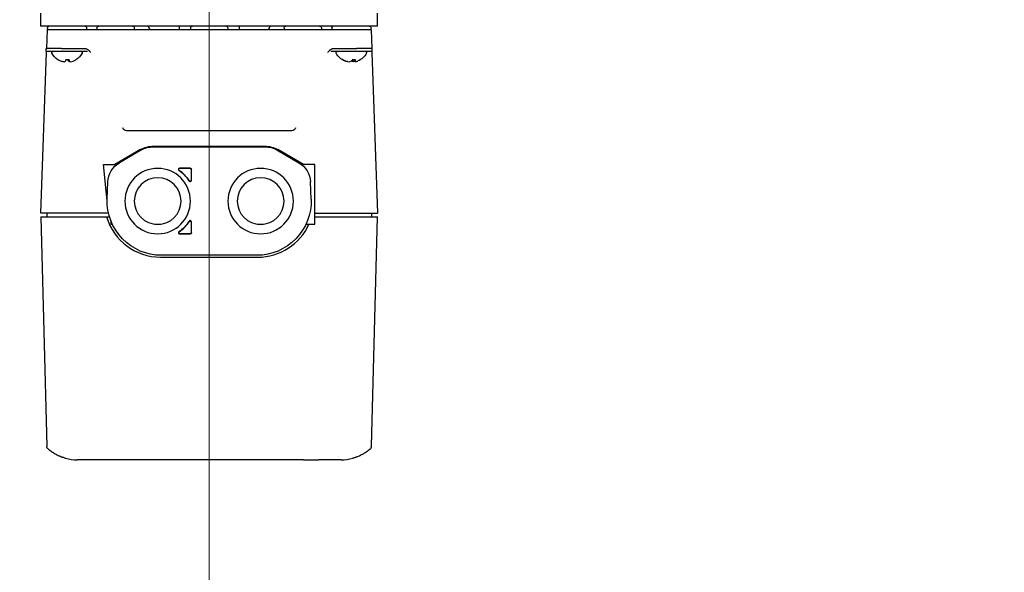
# Model space of a CAD drawing. Header units: inches. Extents: x 1 to 669, y 0 to 417.
# Tile 148 of 256: x 118.16 to 128.52, y 341.44 to 347.25. Entities that reach past the tile are written whole.
import ezdxf

# ---------------------------------------------------------------- set-up
doc = ezdxf.new("R2010")
doc.units = ezdxf.units.IN
doc.header["$LTSCALE"] = 12
doc.header["$MEASUREMENT"] = 0
doc.header["$PDMODE"] = 1
doc.layers.get('0').update_dxf_attribs({"linetype": 'CONTINUOUS'})
doc.layers.get('Defpoints').update_dxf_attribs({"linetype": 'CONTINUOUS'})
doc.layers.add('D', color=2, linetype='CONTINUOUS')
doc.layers.add('X', color=1, linetype='CONTINUOUS')
doc.layers.add('Leader', color=41, linetype='CONTINUOUS', lineweight=13)
doc.styles.get("Standard").update_dxf_attribs({"font": 'SIMPLEX.SHX', "width": 0.875})
doc.dimstyles.new('STANDARD$0', dxfattribs={"dimscale": 32, "dimtxt": 0.09375, "dimasz": 0.0625, "dimexe": 0.03125, "dimexo": 0.03125, "dimgap": 0.03125, "dimtad": 1, "dimtih": 1, "dimtoh": 1, "dimdec": 4, "dimzin": 12, "dimdsep": 46, "dimlunit": 5, "dimtxsty": 'Standard', "dimcen": -0.03125, "dimclrd": 256, "dimclre": 256, "dimclrt": 256, "dimadec": 0, "dimazin": 0, "dimtfac": 0.875, "dimtdec": 4, "dimtofl": 0, "dimtmove": 0, "dimatfit": 3, "dimfxl": 1, "dimtolj": 1, "dimtzin": 12, "dimlwd": 13, "dimlwe": 13, "dimarcsym": 0})

# ---------------------------------------------------------------- blocks, each defined once
blk = doc.blocks.new('*D22')
at = {"layer": 'D', "lineweight": 13, "transparency": 16777216}
for p, q in [((58.984, 356.095), (58.984, 301.053)), ((158.971, 354.636), (158.971, 301.053)), ((60.984, 302.053), (156.971, 302.053))]:
    blk.add_line(p, q, dxfattribs=at)
at = {"layer": 'D', "transparency": 16777216}
for points in [[(60.984, 302.386), (60.984, 301.72), (58.984, 302.053)], [(156.971, 302.386), (156.971, 301.72), (158.971, 302.053)]]:
    blk.add_solid(points, dxfattribs=at)
at = {"layer": 'Defpoints', "color": 0, "transparency": 16777216}
for p in [(58.984, 357.095), (158.971, 355.636), (158.971, 302.053)]:
    blk.add_point(p, dxfattribs=at)
at = {"layer": 'D', "transparency": 16777216, "insert": (108.978, 304.553), "char_height": 3, "attachment_point": 5}
blk.add_mtext('\\A1;100{}{\\C2;%%p1}', dxfattribs=at)
blk = doc.blocks.new('*D23')
at = {"layer": 'D', "lineweight": 13, "transparency": 16777216}
for p, q in [((90.151, 360.277), (90.151, 307.693)), ((150.151, 360.277), (150.151, 307.693)), ((92.151, 308.693), (148.151, 308.693))]:
    blk.add_line(p, q, dxfattribs=at)
at = {"layer": 'D', "transparency": 16777216}
for points in [[(92.151, 309.026), (92.151, 308.359), (90.151, 308.693)], [(148.151, 309.026), (148.151, 308.359), (150.151, 308.693)]]:
    blk.add_solid(points, dxfattribs=at)
at = {"layer": 'Defpoints', "color": 0, "transparency": 16777216}
for p in [(90.151, 361.277), (150.151, 361.277), (150.151, 308.693)]:
    blk.add_point(p, dxfattribs=at)
at = {"layer": 'D', "transparency": 16777216, "insert": (120.151, 311.193), "char_height": 3, "attachment_point": 5}
blk.add_mtext('\\A1;60', dxfattribs=at)
blk = doc.blocks.new('*D24')
at = {"layer": 'D', "lineweight": 13, "transparency": 16777216}
for p, q in [((121.74, 407.09), (174.159, 407.09)), ((173.159, 405.09), (173.159, 371.688)), ((173.159, 319.169), (173.159, 366.688)), ((121.151, 317.169), (174.159, 317.169))]:
    blk.add_line(p, q, dxfattribs=at)
at = {"layer": 'D', "transparency": 16777216}
for points in [[(172.825, 405.09), (173.492, 405.09), (173.159, 407.09)], [(172.825, 319.169), (173.492, 319.169), (173.159, 317.169)]]:
    blk.add_solid(points, dxfattribs=at)
at = {"layer": 'Defpoints', "color": 0, "transparency": 16777216}
for p in [(120.74, 407.09), (120.151, 317.169), (173.159, 317.169)]:
    blk.add_point(p, dxfattribs=at)
at = {"layer": 'D', "transparency": 16777216, "insert": (173.159, 369.188), "char_height": 3, "attachment_point": 5}
blk.add_mtext('\\A1;90{}{\\C2;%%p1}', dxfattribs=at)
blk = doc.blocks.new('*D48')
at = {"layer": 'D', "linetype": 'ByBlock', "lineweight": 13, "transparency": 16777216}
for p, q in [((153.266, 361.277), (166.045, 361.277)), ((165.045, 359.277), (165.045, 341.723)), ((165.045, 319.169), (165.045, 336.723)), ((121.151, 317.169), (166.045, 317.169))]:
    blk.add_line(p, q, dxfattribs=at)
at = {"layer": 'D', "transparency": 16777216}
for points in [[(164.712, 359.277), (165.378, 359.277), (165.045, 361.277)], [(164.712, 319.169), (165.378, 319.169), (165.045, 317.169)]]:
    blk.add_solid(points, dxfattribs=at)
at = {"layer": 'Defpoints', "color": 0, "transparency": 16777216}
for p in [(152.266, 361.277), (120.151, 317.169), (165.045, 317.169)]:
    blk.add_point(p, dxfattribs=at)
at = {"layer": 'D', "transparency": 16777216, "insert": (165.045, 339.223), "char_height": 3, "attachment_point": 5}
blk.add_mtext('\\A1;44', dxfattribs=at)

msp = doc.modelspace()

# ---------------------------------------------------------------- linework, layer by layer
msp.add_arc((120.1511, 361.27725), 30, 192.904892, 67.197332)
at = {"layer": 'Leader'}
msp.add_line((120.1511, 359.90225), (120.1511, 327.24935), dxfattribs=at)
at = {"layer": 'X', "extrusion": (-2.44929e-16, -1, -2.22045e-16)}
for p, q in [((118.37945, 347.1866), (118.37945, 347.3216)), ((121.92275, 347.1866), (121.92275, 347.3216)), ((121.92275, 347.1866), (118.37945, 347.1866)), ((118.44919, 347.1714), (118.44834, 347.14723)), ((118.86089, 347.1714), (118.86173, 347.14723)), ((118.97071, 347.1676), (118.97, 347.14723)), ((119.36299, 347.1676), (119.3637, 347.14723)), ((119.83614, 347.1866), (119.83614, 347.14723)), ((119.95496, 347.1676), (119.95425, 347.14723)), ((120.34724, 347.1676), (120.34795, 347.14723)), ((120.46606, 347.1866), (120.46606, 347.14723)), ((120.93921, 347.1676), (120.9385, 347.14723)), ((121.33149, 347.1676), (121.3322, 347.14723)), ((121.44131, 347.1714), (121.44047, 347.14723)), ((121.85301, 347.1714), (121.85386, 347.14723)), ((118.44681, 347.14723), (118.43995, 346.9506)), ((121.85539, 347.14723), (118.44681, 347.14723)), ((121.85539, 347.14723), (121.86225, 346.9506)), ((118.37945, 345.2181), (118.43852, 346.90965)), ((118.43629, 346.9506), (118.44358, 346.9506)), ((118.43629, 346.9206), (118.43629, 346.9506)), ((118.87163, 346.9206), (118.43629, 346.9206)), ((118.59915, 346.95038), (118.44355, 346.95038)), ((118.59902, 346.9506), (118.69488, 346.9506)), ((118.69484, 346.95038), (118.84323, 346.95038)), ((118.87379, 346.9399), (118.87379, 346.9399)), ((121.86591, 346.9206), (121.43057, 346.9206)), ((121.45898, 346.95038), (121.60736, 346.95038)), ((121.60732, 346.9506), (121.70318, 346.9506)), ((121.85865, 346.95038), (121.70305, 346.95038)), ((121.85862, 346.9506), (121.86591, 346.9506)), ((121.86368, 346.90965), (121.92275, 345.2181)), ((121.86591, 346.9206), (121.86591, 346.9506)), ((118.56305, 346.83248), (118.56024, 346.83248)), ((118.59101, 346.818), (118.59106, 346.81895)), ((118.62002, 346.8117), (118.62009, 346.81221)), ((118.67795, 346.83248), (118.64457, 346.83248)), ((118.67008, 346.818), (118.66757, 346.83248)), ((118.67847, 346.818), (118.67589, 346.83248)), ((118.68567, 346.8117), (118.68544, 346.81352)), ((118.74984, 346.83248), (118.74926, 346.83248)), ((121.56225, 346.83248), (121.5529, 346.83248)), ((121.5814, 346.818), (121.58176, 346.82229)), ((121.60638, 346.8117), (121.60683, 346.81439)), ((121.6481, 346.818), (121.64782, 346.81976)), ((121.68931, 346.83248), (121.65719, 346.83248)), ((121.66956, 346.8117), (121.66765, 346.83248)), ((121.68325, 346.818), (121.68066, 346.83248)), ((121.02084, 346.08424), (119.28136, 346.08424)), ((119.56557, 345.92282), (120.73663, 345.92282)), ((119.42778, 345.8859), (119.15759, 345.72991)), ((119.43922, 345.88225), (119.20684, 345.74808)), ((119.56127, 345.91495), (120.74093, 345.91495)), ((120.86298, 345.88225), (121.09536, 345.74808)), ((121.14461, 345.72991), (120.87442, 345.8859)), ((119.03805, 345.72991), (119.15759, 345.72991)), ((119.07827, 345.34715), (119.03805, 345.72991)), ((121.26416, 345.72991), (121.14461, 345.72991)), ((121.26416, 345.09999), (121.26416, 345.72991)), ((119.95228, 345.69054), (119.83878, 345.69054)), ((119.84253, 345.68937), (119.95112, 345.68937)), ((119.96292, 345.67756), (119.96292, 345.56514)), ((119.96409, 345.56115), (119.96409, 345.67873)), ((119.07861, 345.36401), (119.08494, 345.54521)), ((121.22359, 345.36401), (121.21726, 345.54521)), ((119.09184, 345.2181), (118.37945, 345.2181)), ((118.44351, 345.2181), (118.44248, 345.17873)), ((119.09184, 345.2181), (119.09139, 345.22239)), ((121.26416, 345.2181), (121.92275, 345.2181)), ((121.85869, 345.2181), (121.85972, 345.17873)), ((118.37945, 345.17873), (119.10274, 345.17873)), ((118.37945, 345.17873), (118.44268, 342.76401)), ((119.11604, 345.13987), (119.11604, 345.09999)), ((119.11604, 345.09999), (119.13308, 345.09999)), ((119.5787, 345.09999), (119.64082, 345.09999)), ((119.96292, 345.12303), (119.96292, 345.0106)), ((119.96409, 345.00943), (119.96409, 345.12702)), ((120.66138, 345.09999), (120.7235, 345.09999)), ((121.16912, 345.09999), (121.26416, 345.09999)), ((121.26416, 345.17873), (121.92275, 345.17873)), ((121.85952, 342.76401), (121.92275, 345.17873)), ((119.83878, 344.99763), (119.95228, 344.99763)), ((119.95111, 344.99879), (119.84253, 344.99879)), ((119.63929, 344.75353), (120.66291, 344.75353)), ((120.65307, 344.77322), (119.64913, 344.77322)), ((119.00765, 342.61968), (119.00003, 342.61968)), ((121.14509, 342.61968), (119.15712, 342.61968)), ((121.29455, 342.61968), (121.30217, 342.61968))]:
    msp.add_line(p, q, dxfattribs=at)
at = {"layer": 'X', "extrusion": (5.43852e-32, 2.22045e-16, -1)}
for centre, radius in [((-119.60976, 345.34408), 0.34449), ((-120.69244, 345.34408), 0.34449), ((-119.60976, 345.34408), 0.24606), ((-120.69244, 345.34408), 0.24606)]:
    msp.add_circle(centre, radius, dxfattribs=at)
for centre, radius, start, end in [((-118.46493, 347.17085), 0.01575, 2, 90), ((-118.84515, 347.17085), 0.01575, 90, 178), ((-118.99038, 347.16692), 0.01969, 2, 90), ((-119.34331, 347.16692), 0.01969, 90, 178), ((-119.97463, 347.16692), 0.01969, 2, 90), ((-120.32757, 347.16692), 0.01969, 90, 178), ((-120.95889, 347.16692), 0.01969, 2, 90), ((-121.31182, 347.16692), 0.01969, 90, 178), ((-121.45705, 347.17085), 0.01575, 2, 90), ((-121.83727, 347.17085), 0.01575, 90, 178), ((-118.50708, 346.90756), 0.01304, 332.006226, 90), ((-118.65504, 346.98621), 0.1806, 301.661297, 332.006226), ((-118.65504, 346.98621), 0.1806, 207.993774, 238.338703), ((-118.80299, 346.90756), 0.01304, 90, 207.993774), ((-121.49921, 346.90756), 0.01304, 332.006226, 90), ((-121.64716, 346.98621), 0.1806, 292.22937, 332.006226), ((-121.64716, 346.98621), 0.1806, 207.993774, 247.77063), ((-121.79512, 346.90756), 0.01304, 90, 207.993774), ((-119.56557, 345.64723), 0.27559, 60, 90), ((-120.73663, 345.64723), 0.27559, 90, 120), ((-119.56127, 345.67085), 0.24409, 60, 90), ((-120.74093, 345.67085), 0.24409, 90, 120), ((-119.32889, 345.53669), 0.24409, 2, 60), ((-120.97331, 345.53669), 0.24409, 120, 178), ((-119.60976, 345.34408), 0.3937, 124.386072, 147.636423), ((-119.64913, 345.34408), 0.57087, 270, 2), ((-120.65307, 345.34408), 0.57087, 178, 270), ((-119.60976, 345.34408), 0.3937, 212.363577, 235.613928), ((-118.48204, 342.76504), 0.03937, 310.014323, 358.5)]:
    msp.add_arc(centre, radius, start, end, dxfattribs=at)
at = {"layer": 'X'}
for centre, radius, start, end in [((120.1511, 347.4335), 0.6875, 201.04637, 204.606816), ((120.1511, 347.4335), 0.6875, 335.393184, 338.95363), ((119.60976, 345.34408), 0.39487, 32.926426, 55.085542), ((119.95112, 345.67756), 0.01181, 359.996386, 90.003614), ((119.63929, 345.34409), 0.59055, 196.260205, 270), ((119.60976, 345.34408), 0.39487, 304.914766, 327.101605), ((120.66291, 345.34409), 0.59055, 270, 335.585178), ((119.95112, 345.0106), 0.01181, 269.996386, 0.003614), ((121.82017, 342.76504), 0.03937, 310.014323, 358.5)]:
    msp.add_arc(centre, radius, start, end, dxfattribs=at)
at = {"layer": 'X', "extrusion": (6.16298e-32, 2.22045e-16, -1)}
msp.add_ellipse((118.65571, 346.98443), major_axis=(-0.16865, -0.0638), ratio=0.98261463, start_param=-0.84710153, end_param=-0.65939767, dxfattribs=at)
at = {"layer": 'X'}
for centre, major_axis, ratio, start_param, end_param in [((118.65437, 346.98443), (0.16865, -0.0638), 0.98261463, -1.74722931, -1.55952545), ((118.65124, 346.9883), (-0.08692, -0.15785), 0.93295493, 0.1892906, 0.37561078), ((118.64443, 346.98829), (-0.03481, -0.17681), 0.43669075, 0.18472718, 0.37104602), ((118.66508, 346.98443), (-0.03138, -0.17756), 0.06568716, 0.36781971, 0.55552357), ((118.66624, 346.98829), (0.03299, -0.17716), 0.31531805, -0.34395267, -0.15763382), ((118.66029, 346.9883), (0.06658, -0.16745), 0.88268015, -0.23856901, -0.05224883), ((118.65437, 346.98443), (0.16865, -0.0638), 0.98261463, -0.84710153, -0.65939767), ((121.64435, 346.98443), (0.0962, -0.15251), 0.94554715, -1.08170302, -0.89399915), ((121.64587, 346.9883), (0.15322, 0.09486), 0.97892219, -2.42001707, -2.23369689), ((121.63794, 346.98829), (-0.03975, -0.17577), 0.61615607, 0.23744468, 0.42376351), ((121.65683, 346.98443), (0.03257, 0.17735), 0.2752942, -2.73486638, -2.54716251), ((121.65892, 346.98829), (0.03149, -0.17743), 0.10748373, -0.30437099, -0.11805217), ((121.65458, 346.9883), (0.04888, -0.17345), 0.76822113, -0.11423189, 0.07208829), ((121.64435, 346.98443), (0.0962, -0.15251), 0.94554715, -0.18157523, -0.16542535), ((119.83879, 345.67873), (0.0113, -0.0035), 0.99826043, 1.87141179, 4.41186887), ((119.95228, 345.56116), (-0.0033, 0.01137), 0.99804343, 1.85369626, 4.4293868), ((119.95228, 345.127), (0.0033, 0.01137), 0.99804343, -1.28779415, 1.2878964), ((119.83879, 345.00944), (0.0113, 0.0035), 0.99826043, 1.87131638, 4.41177345), ((119.84254, 345.01061), (0.01129, 0.00355), 0.99831286, 1.87589935, 4.40714733), ((118.75623, 342.9985), (-0.42686, 0.06373), 0.8748101, 1.42465976, 1.71693289), ((121.54597, 342.9985), (-0.42686, -0.06373), 0.8748101, 1.42465976, 1.7169329)]:
    msp.add_ellipse(centre, major_axis=major_axis, ratio=ratio, start_param=start_param, end_param=end_param, dxfattribs=at)
at = {"layer": 'X', "extrusion": (1.2326e-32, 2.22045e-16, -1)}
msp.add_ellipse((118.64978, 346.9883), major_axis=(-0.06658, -0.16745), ratio=0.88268015, start_param=-0.23856901, end_param=-0.05224883, dxfattribs=at)
at = {"layer": 'X', "extrusion": (9.86076e-32, 2.22045e-16, -1)}
msp.add_ellipse((118.64383, 346.98829), major_axis=(-0.03299, -0.17716), ratio=0.31531753, start_param=-0.17678402, end_param=-0.15763454, dxfattribs=at)
at = {"layer": 'X', "extrusion": (5.54668e-32, 2.22045e-16, -1)}
msp.add_ellipse((118.64499, 346.98443), major_axis=(0.03138, -0.17756), ratio=0.06568716, start_param=0.36781971, end_param=0.55552357, dxfattribs=at)
at = {"layer": 'X', "extrusion": (-6.77927e-32, 2.22045e-16, -1)}
msp.add_ellipse((118.66564, 346.98829), major_axis=(0.03481, -0.17681), ratio=0.43669049, start_param=0.18472768, end_param=0.37104651, dxfattribs=at)
at = {"layer": 'X', "extrusion": (4.93038e-32, 2.22045e-16, -1)}
for centre, major_axis, ratio, start_param, end_param in [((118.64499, 346.98443), (0.03138, -0.17756), 0.06568716, -0.53230807, -0.34460421), ((121.6375, 346.98443), (0.03257, -0.17735), 0.2752942, -0.4934015, -0.30569764)]:
    msp.add_ellipse(centre, major_axis=major_axis, ratio=ratio, start_param=start_param, end_param=end_param, dxfattribs=at)
at = {"layer": 'X', "extrusion": (1.84889e-31, 2.22045e-16, -1)}
msp.add_ellipse((118.65883, 346.9883), major_axis=(0.08692, -0.15785), ratio=0.93295493, start_param=0.3564608, end_param=0.37561078, dxfattribs=at)
at = {"layer": 'X', "extrusion": (3.69779e-32, 2.22045e-16, -1)}
msp.add_ellipse((121.64998, 346.98443), major_axis=(-0.0962, -0.15251), ratio=0.94554715, start_param=-0.18157524, end_param=0.00612863, dxfattribs=at)
at = {"layer": 'X', "extrusion": (7.39557e-32, 2.22045e-16, -1)}
for centre, major_axis, ratio, start_param, end_param in [((121.63975, 346.9883), (-0.04888, -0.17345), 0.76822113, -0.11423189, 0.07208829), ((121.6354, 346.98829), (-0.03149, -0.17743), 0.10748418, -0.20972868, -0.11805192), ((121.64846, 346.9883), (-0.15322, 0.09486), 0.97892219, -2.32537491, -2.23369689), ((119.84254, 345.67756), (-0.01129, 0.00355), 0.99831283, -1.26569591, 1.26555743), ((119.95228, 345.67873), (-0.00835, -0.00835), 0.99969546, 2.35634678, 3.92683852), ((119.95111, 345.56515), (-0.00335, 0.01135), 0.9981103, 1.85872394, 4.42461327), ((119.95228, 345.00944), (0.00835, -0.00835), 0.99969546, -0.78524587, 0.78524587)]:
    msp.add_ellipse(centre, major_axis=major_axis, ratio=ratio, start_param=start_param, end_param=end_param, dxfattribs=at)
at = {"layer": 'X', "extrusion": (4.31408e-32, 2.22045e-16, -1)}
msp.add_ellipse((121.6375, 346.98443), major_axis=(-0.03257, 0.17735), ratio=0.2752942, start_param=-2.73486638, end_param=-2.7187165, dxfattribs=at)
at = {"layer": 'X', "extrusion": (3.08149e-32, 2.22045e-16, -1)}
msp.add_ellipse((121.65639, 346.98829), major_axis=(0.03975, -0.17577), ratio=0.61615634, start_param=0.2374439, end_param=0.42376273, dxfattribs=at)
at = {"layer": 'X', "extrusion": (2.46519e-32, 2.22045e-16, -1)}
msp.add_ellipse((119.95111, 345.12302), major_axis=(0.00335, 0.01135), ratio=0.9981103, start_param=-1.28302061, end_param=1.28286871, dxfattribs=at)
at = {"layer": 'X', "extrusion": (4.77631e-32, 2.22045e-16, -1)}
msp.add_ellipse((118.7657, 342.73712), major_axis=(-0.24035, 0.00477), ratio=0.48823651, start_param=-1.61147266, end_param=-1.57023368, dxfattribs=at)
at = {"layer": 'X', "extrusion": (5.08446e-32, 2.22045e-16, -1)}
msp.add_ellipse((121.5365, 342.73712), major_axis=(-0.24035, -0.00477), ratio=0.48823651, start_param=-1.57135897, end_param=-1.53012, dxfattribs=at)
at = {"layer": 'X'}
for points, knots in [([(118.43853, 346.90975), (118.43869, 346.91322), (118.43874, 346.91616), (118.43883, 346.91855), (118.43886, 346.91928), (118.43888, 346.91997), (118.43891, 346.9206)], [0.001199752, 0.001199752, 0.001199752, 0.001199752, 0.125, 0.125, 0.125, 0.163015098, 0.163015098, 0.163015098, 0.163015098]), ([(118.84323, 346.95038), (118.84611, 346.95038), (118.84909, 346.95011), (118.8522, 346.9495), (118.85492, 346.94896), (118.85773, 346.94817), (118.8606, 346.94707), (118.86101, 346.94691), (118.86147, 346.94673), (118.86184, 346.94657), (118.86699, 346.94445), (118.87153, 346.94166), (118.87565, 346.93852), (118.87624, 346.93808), (118.87686, 346.93759), (118.87739, 346.93716), (118.87837, 346.93637), (118.87935, 346.93553), (118.88035, 346.93465), (118.88361, 346.93175), (118.88695, 346.92833), (118.89039, 346.92437), (118.89065, 346.92407), (118.89069, 346.92402), (118.8908, 346.9239), (118.89111, 346.92355), (118.89161, 346.92299), (118.89229, 346.92223), (118.89241, 346.9221), (118.89257, 346.92192), (118.89267, 346.92181), (118.89276, 346.92171), (118.89285, 346.92162), (118.89294, 346.92152), (118.89357, 346.92082), (118.89426, 346.92002), (118.89499, 346.91912), (118.89511, 346.91897), (118.89528, 346.91876), (118.89535, 346.91867), (118.89593, 346.91796), (118.89701, 346.91658), (118.89854, 346.91456), (118.90008, 346.91254), (118.90133, 346.9109), (118.90231, 346.90965)], [0.000060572, 0.000060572, 0.000060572, 0.000060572, 0.125, 0.125, 0.125, 0.234375, 0.234375, 0.234375, 0.25, 0.25, 0.25, 0.46875, 0.46875, 0.46875, 0.5, 0.5, 0.5, 0.55763848, 0.55763848, 0.55763848, 0.74609375, 0.74609375, 0.74609375, 0.760742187, 0.760742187, 0.760742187, 0.8046875, 0.8046875, 0.8046875, 0.8125, 0.8125, 0.8125, 0.819371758, 0.819371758, 0.819371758, 0.8671875, 0.8671875, 0.8671875, 0.875, 0.875, 0.875, 0.9375, 0.9375, 0.9375, 0.999999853, 0.999999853, 0.999999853, 0.999999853]), ([(121.39989, 346.90964), (121.40263, 346.91312), (121.40498, 346.91607), (121.40692, 346.91848), (121.40777, 346.91953), (121.40853, 346.92048), (121.40923, 346.92132), (121.4101, 346.92236), (121.41085, 346.92325), (121.41148, 346.92399), (121.41177, 346.92432), (121.41254, 346.9252), (121.41309, 346.92583), (121.41433, 346.92721), (121.41548, 346.92846), (121.41656, 346.92957), (121.41706, 346.93009), (121.41748, 346.93052), (121.418, 346.93103), (121.41923, 346.93225), (121.42051, 346.93346), (121.42185, 346.93465), (121.42222, 346.93498), (121.4226, 346.93531), (121.42298, 346.93564), (121.42357, 346.93614), (121.42413, 346.93661), (121.42479, 346.93714), (121.42871, 346.94032), (121.43275, 346.94295), (121.4369, 346.94501), (121.43829, 346.94569), (121.43963, 346.94629), (121.4411, 346.94687), (121.447, 346.9492), (121.45296, 346.95038), (121.45898, 346.95038)], [0.000000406, 0.000000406, 0.000000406, 0.000000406, 0.125, 0.125, 0.125, 0.179241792, 0.179241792, 0.179241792, 0.24609375, 0.24609375, 0.24609375, 0.276584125, 0.276584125, 0.276584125, 0.34375, 0.34375, 0.34375, 0.375, 0.375, 0.375, 0.448422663, 0.448422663, 0.448422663, 0.46875, 0.46875, 0.46875, 0.5, 0.5, 0.5, 0.6875, 0.6875, 0.6875, 0.75, 0.75, 0.75, 1, 1, 1, 1]), ([(121.86336, 346.9206), (121.86337, 346.92037), (121.86338, 346.92013), (121.86339, 346.91987), (121.8634, 346.9196), (121.86341, 346.91931), (121.86342, 346.91901), (121.86344, 346.91834), (121.86345, 346.91807), (121.86346, 346.91739), (121.86348, 346.91666), (121.8635, 346.91573), (121.86352, 346.91462), (121.86356, 346.91266), (121.86362, 346.91103), (121.86367, 346.90976)], [0.842379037, 0.842379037, 0.842379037, 0.842379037, 0.856489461, 0.856489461, 0.856489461, 0.87109375, 0.87109375, 0.87109375, 0.903318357, 0.903318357, 0.903318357, 0.9375, 0.9375, 0.9375, 0.998152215, 0.998152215, 0.998152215, 0.998152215]), ([(118.45672, 342.73489), (118.45672, 342.73489), (118.45708, 342.73459), (118.45776, 342.73402), (118.4581, 342.73374), (118.45853, 342.73338), (118.45903, 342.73297), (118.45928, 342.73276), (118.45955, 342.73253), (118.45984, 342.73229), (118.45998, 342.73218), (118.46013, 342.73205), (118.46029, 342.73192), (118.46042, 342.73181), (118.46056, 342.7317), (118.46071, 342.73158), (118.46079, 342.73151), (118.4608, 342.7315), (118.46084, 342.73147), (118.46105, 342.7313), (118.4614, 342.73101), (118.46196, 342.73055), (118.46205, 342.73048), (118.46214, 342.73041), (118.46224, 342.73033), (118.46264, 342.73), (118.46312, 342.72961), (118.46372, 342.72912), (118.46402, 342.72888), (118.46435, 342.72862), (118.4647, 342.72833), (118.46488, 342.72819), (118.46507, 342.72804), (118.46526, 342.72788), (118.46546, 342.72772), (118.46569, 342.72754), (118.46587, 342.72739), (118.46722, 342.72632), (118.46852, 342.72529), (118.46967, 342.72439), (118.4698, 342.72429), (118.46993, 342.72418), (118.47006, 342.72408), (118.47069, 342.72359), (118.47126, 342.72315), (118.47177, 342.72275), (118.47203, 342.72255), (118.47227, 342.72237), (118.47249, 342.72219), (118.47261, 342.72211), (118.47272, 342.72202), (118.47282, 342.72194), (118.47292, 342.72186), (118.47296, 342.72183), (118.47312, 342.72171), (118.47441, 342.72072), (118.47575, 342.7197), (118.47716, 342.71864), (118.47786, 342.71811), (118.47858, 342.71757), (118.47931, 342.71703), (118.47968, 342.71675), (118.48005, 342.71648), (118.48042, 342.7162), (118.48061, 342.71606), (118.4808, 342.71592), (118.48099, 342.71579), (118.48113, 342.71568), (118.48127, 342.71558), (118.48141, 342.71547), (118.48161, 342.71532), (118.48164, 342.71531), (118.48173, 342.71524), (118.48199, 342.71505), (118.48242, 342.71473), (118.48301, 342.7143), (118.48338, 342.71403), (118.48382, 342.71371), (118.48433, 342.71334), (118.48458, 342.71316), (118.48486, 342.71296), (118.48515, 342.71275), (118.48544, 342.71254), (118.48578, 342.71229), (118.48607, 342.71208), (118.48723, 342.71125), (118.48823, 342.71054), (118.48906, 342.70995), (118.48948, 342.70966), (118.48985, 342.7094), (118.49017, 342.70917), (118.49033, 342.70906), (118.49049, 342.70895), (118.49063, 342.70885), (118.49073, 342.70878), (118.49083, 342.70871), (118.49092, 342.70865), (118.49119, 342.70846), (118.49184, 342.70801), (118.49234, 342.70766), (118.49551, 342.70545), (118.49886, 342.70318), (118.50237, 342.70087), (118.50437, 342.69955), (118.50642, 342.69822), (118.50851, 342.69688), (118.50956, 342.69622), (118.51062, 342.69555), (118.51169, 342.69487), (118.5119, 342.69474), (118.51211, 342.69461), (118.51232, 342.69448), (118.51265, 342.69428), (118.51298, 342.69407), (118.51331, 342.69386), (118.51378, 342.69357), (118.51426, 342.69327), (118.51474, 342.69298), (118.51528, 342.69264), (118.51536, 342.6926), (118.51566, 342.69241), (118.51663, 342.69182), (118.51798, 342.69099), (118.51973, 342.68994), (118.52085, 342.68927), (118.52214, 342.6885), (118.5236, 342.68764), (118.52433, 342.68721), (118.52511, 342.68675), (118.52593, 342.68628), (118.52634, 342.68604), (118.52677, 342.68579), (118.5272, 342.68554), (118.52742, 342.68542), (118.52764, 342.68529), (118.52786, 342.68516), (118.52808, 342.68503), (118.52837, 342.68487), (118.52854, 342.68477), (118.53125, 342.68322), (118.53378, 342.68181), (118.53609, 342.68053), (118.53725, 342.6799), (118.53835, 342.6793), (118.5394, 342.67873), (118.53992, 342.67845), (118.54043, 342.67818), (118.54092, 342.67791), (118.54117, 342.67778), (118.54142, 342.67765), (118.54166, 342.67752), (118.5419, 342.67739), (118.54207, 342.6773), (118.54237, 342.67714), (118.54703, 342.67467), (118.55185, 342.67221), (118.55679, 342.66979), (118.56119, 342.66764), (118.56563, 342.66554), (118.57026, 342.66345), (118.57083, 342.66319), (118.57141, 342.66293), (118.57199, 342.66267), (118.57462, 342.66149), (118.57728, 342.66033), (118.57996, 342.65918), (118.5813, 342.65861), (118.58264, 342.65804), (118.58399, 342.65748), (118.58467, 342.6572), (118.58535, 342.65692), (118.58602, 342.65664), (118.58636, 342.6565), (118.5867, 342.65636), (118.58704, 342.65622), (118.5873, 342.65612), (118.58755, 342.65601), (118.58781, 342.65591), (118.58809, 342.6558), (118.5881, 342.65579), (118.58814, 342.65577), (118.58847, 342.65564), (118.58944, 342.65525), (118.59106, 342.6546), (118.59151, 342.65442), (118.59202, 342.65422), (118.59258, 342.654), (118.59395, 342.65346), (118.59563, 342.6528), (118.59764, 342.65204), (118.59864, 342.65166), (118.59972, 342.65125), (118.60088, 342.65081), (118.60147, 342.65059), (118.60207, 342.65037), (118.60269, 342.65014), (118.603, 342.65003), (118.60332, 342.64991), (118.60364, 342.64979), (118.60396, 342.64967), (118.60436, 342.64953), (118.60462, 342.64943), (118.61084, 342.64717), (118.61639, 342.64528), (118.62123, 342.64371), (118.62603, 342.64215), (118.63012, 342.64091), (118.63345, 342.63992), (118.63558, 342.63929), (118.63741, 342.63876), (118.63892, 342.63834)], [0, 0, 0, 0, 0.0625, 0.0625, 0.0625, 0.09375, 0.09375, 0.09375, 0.109375, 0.109375, 0.109375, 0.1171875, 0.1171875, 0.1171875, 0.124023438, 0.124023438, 0.124023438, 0.128051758, 0.128051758, 0.128051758, 0.152476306, 0.152476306, 0.152476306, 0.15625, 0.15625, 0.15625, 0.171875, 0.171875, 0.171875, 0.1796875, 0.1796875, 0.1796875, 0.18359375, 0.18359375, 0.18359375, 0.1875, 0.1875, 0.1875, 0.215461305, 0.215461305, 0.215461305, 0.21875, 0.21875, 0.21875, 0.234375, 0.234375, 0.234375, 0.2421875, 0.2421875, 0.2421875, 0.24609375, 0.24609375, 0.24609375, 0.25, 0.25, 0.25, 0.28125, 0.28125, 0.28125, 0.296875, 0.296875, 0.296875, 0.3046875, 0.3046875, 0.3046875, 0.30859375, 0.30859375, 0.30859375, 0.311523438, 0.311523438, 0.311523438, 0.315673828, 0.315673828, 0.315673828, 0.328125, 0.328125, 0.328125, 0.3359375, 0.3359375, 0.3359375, 0.33984375, 0.33984375, 0.33984375, 0.34375, 0.34375, 0.34375, 0.359375, 0.359375, 0.359375, 0.3671875, 0.3671875, 0.3671875, 0.37109375, 0.37109375, 0.37109375, 0.374023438, 0.374023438, 0.374023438, 0.382694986, 0.382694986, 0.382694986, 0.4375, 0.4375, 0.4375, 0.46875, 0.46875, 0.46875, 0.484375, 0.484375, 0.484375, 0.487413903, 0.487413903, 0.487413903, 0.4921875, 0.4921875, 0.4921875, 0.499023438, 0.499023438, 0.499023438, 0.506762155, 0.506762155, 0.506762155, 0.53125, 0.53125, 0.53125, 0.546875, 0.546875, 0.546875, 0.5546875, 0.5546875, 0.5546875, 0.55859375, 0.55859375, 0.55859375, 0.560546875, 0.560546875, 0.560546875, 0.5625, 0.5625, 0.5625, 0.59375, 0.59375, 0.59375, 0.609375, 0.609375, 0.609375, 0.6171875, 0.6171875, 0.6171875, 0.62109375, 0.62109375, 0.62109375, 0.625, 0.625, 0.625, 0.6875, 0.6875, 0.6875, 0.743084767, 0.743084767, 0.743084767, 0.75, 0.75, 0.75, 0.78125, 0.78125, 0.78125, 0.796875, 0.796875, 0.796875, 0.8046875, 0.8046875, 0.8046875, 0.80859375, 0.80859375, 0.80859375, 0.811523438, 0.811523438, 0.811523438, 0.814753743, 0.814753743, 0.814753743, 0.837365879, 0.837365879, 0.837365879, 0.84375, 0.84375, 0.84375, 0.859375, 0.859375, 0.859375, 0.8671875, 0.8671875, 0.8671875, 0.87109375, 0.87109375, 0.87109375, 0.873046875, 0.873046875, 0.873046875, 0.875, 0.875, 0.875, 0.92251268, 0.92251268, 0.92251268, 0.969760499, 0.969760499, 0.969760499, 1, 1, 1, 1]), ([(121.66328, 342.63834), (121.66553, 342.63897), (121.66854, 342.63984), (121.67228, 342.64098), (121.67608, 342.64214), (121.68064, 342.64357), (121.68592, 342.64535), (121.68889, 342.64634), (121.69208, 342.64745), (121.69548, 342.64867), (121.69741, 342.64937), (121.69941, 342.6501), (121.70147, 342.65087), (121.70198, 342.65106), (121.70247, 342.65124), (121.70288, 342.6514), (121.70328, 342.65155), (121.70369, 342.6517), (121.70409, 342.65186), (121.70489, 342.65216), (121.70569, 342.65247), (121.70647, 342.65277), (121.70962, 342.65399), (121.71264, 342.65519), (121.71553, 342.65637), (121.7213, 342.65874), (121.72655, 342.66102), (121.73132, 342.66317), (121.7337, 342.66424), (121.73597, 342.66528), (121.73811, 342.66629), (121.73838, 342.66641), (121.73864, 342.66654), (121.73891, 342.66666), (121.73917, 342.66679), (121.73964, 342.66701), (121.74002, 342.66719), (121.7408, 342.66756), (121.74157, 342.66793), (121.74233, 342.66829), (121.74386, 342.66903), (121.74536, 342.66976), (121.74683, 342.67049), (121.75274, 342.6734), (121.75824, 342.67626), (121.76336, 342.67904), (121.77049, 342.68289), (121.77688, 342.68658), (121.78261, 342.69002), (121.78511, 342.69153), (121.78748, 342.69298), (121.78974, 342.69439), (121.79345, 342.69671), (121.79685, 342.6989), (121.79996, 342.70095), (121.80035, 342.70121), (121.80073, 342.70146), (121.80111, 342.70172), (121.8013, 342.70184), (121.80159, 342.70203), (121.80185, 342.70221), (121.80212, 342.70239), (121.80239, 342.70256), (121.80265, 342.70274), (121.80371, 342.70345), (121.80473, 342.70414), (121.80572, 342.70481), (121.80771, 342.70616), (121.80958, 342.70745), (121.81133, 342.70868), (121.81308, 342.70991), (121.81472, 342.71107), (121.81625, 342.71217), (121.81702, 342.71272), (121.81776, 342.71326), (121.81847, 342.71378), (121.81865, 342.71391), (121.81883, 342.71404), (121.81901, 342.71417), (121.81918, 342.71429), (121.81934, 342.71441), (121.81961, 342.71461), (121.82016, 342.71501), (121.82068, 342.71539), (121.82118, 342.71576), (121.82412, 342.71793), (121.82646, 342.7197), (121.82833, 342.72114), (121.82904, 342.72168), (121.82968, 342.72217), (121.83027, 342.72262), (121.83133, 342.72345), (121.8322, 342.72413), (121.83291, 342.72469), (121.833, 342.72476), (121.83309, 342.72482), (121.83317, 342.72489), (121.83325, 342.72496), (121.83344, 342.7251), (121.83358, 342.72521), (121.83387, 342.72544), (121.83416, 342.72567), (121.83444, 342.72589), (121.835, 342.72634), (121.83555, 342.72677), (121.83608, 342.7272), (121.83689, 342.72784), (121.83763, 342.72844), (121.83838, 342.72904), (121.83862, 342.72923), (121.83885, 342.72942), (121.83909, 342.72962), (121.84008, 342.73042), (121.84087, 342.73107), (121.84152, 342.7316), (121.84185, 342.73187), (121.84214, 342.73211), (121.84239, 342.73232), (121.84265, 342.73253), (121.84294, 342.73277), (121.84319, 342.73298), (121.84369, 342.7334), (121.84412, 342.73375), (121.84446, 342.73403), (121.84514, 342.7346), (121.84549, 342.7349), (121.84548, 342.73489)], [0, 0, 0, 0, 0.04834219, 0.04834219, 0.04834219, 0.09740363, 0.09740363, 0.09740363, 0.125, 0.125, 0.125, 0.140625, 0.140625, 0.140625, 0.14453125, 0.14453125, 0.14453125, 0.1484375, 0.1484375, 0.1484375, 0.15625, 0.15625, 0.15625, 0.1875, 0.1875, 0.1875, 0.25, 0.25, 0.25, 0.28125, 0.28125, 0.28125, 0.28515625, 0.28515625, 0.28515625, 0.2890625, 0.2890625, 0.2890625, 0.296875, 0.296875, 0.296875, 0.3125, 0.3125, 0.3125, 0.375, 0.375, 0.375, 0.46201423, 0.46201423, 0.46201423, 0.5, 0.5, 0.5, 0.5625, 0.5625, 0.5625, 0.5703125, 0.5703125, 0.5703125, 0.57421875, 0.57421875, 0.57421875, 0.578125, 0.578125, 0.578125, 0.59375, 0.59375, 0.59375, 0.625, 0.625, 0.625, 0.65625, 0.65625, 0.65625, 0.671875, 0.671875, 0.671875, 0.67578125, 0.67578125, 0.67578125, 0.6796875, 0.6796875, 0.6796875, 0.6875, 0.6875, 0.6875, 0.73288947, 0.73288947, 0.73288947, 0.75, 0.75, 0.75, 0.78125, 0.78125, 0.78125, 0.78515625, 0.78515625, 0.78515625, 0.7890625, 0.7890625, 0.7890625, 0.796875, 0.796875, 0.796875, 0.8125, 0.8125, 0.8125, 0.83625759, 0.83625759, 0.83625759, 0.84375, 0.84375, 0.84375, 0.875, 0.875, 0.875, 0.890625, 0.890625, 0.890625, 0.90625, 0.90625, 0.90625, 0.9375, 0.9375, 0.9375, 1, 1, 1, 1]), ([(119.00003, 342.61968), (118.99965, 342.61968), (118.99851, 342.61968), (118.99667, 342.61968), (118.99529, 342.61968), (118.99353, 342.61968), (118.99138, 342.61968), (118.99039, 342.61968), (118.98933, 342.61968), (118.98818, 342.61968), (118.98716, 342.61968), (118.98607, 342.61968), (118.98492, 342.61968), (118.98428, 342.61968), (118.98361, 342.61968), (118.98292, 342.61968), (118.97713, 342.61968), (118.96959, 342.61968), (118.96046, 342.61968), (118.95387, 342.61968), (118.94656, 342.61968), (118.93854, 342.61968), (118.93619, 342.61968), (118.93379, 342.61968), (118.93132, 342.61968), (118.92359, 342.61968), (118.91534, 342.61968), (118.90661, 342.61968), (118.90612, 342.61968), (118.90562, 342.61968), (118.90512, 342.61968), (118.88892, 342.61968), (118.87122, 342.61968), (118.85345, 342.61968), (118.85056, 342.61968), (118.84766, 342.61968), (118.84475, 342.61968), (118.82114, 342.61968), (118.7971, 342.61968), (118.77315, 342.61968)], [0, 0, 0, 0, 0.09423218, 0.09423218, 0.09423218, 0.16442413, 0.16442413, 0.16442413, 0.19657283, 0.19657283, 0.19657283, 0.22519036, 0.22519036, 0.22519036, 0.24109335, 0.24109335, 0.24109335, 0.375, 0.375, 0.375, 0.47172548, 0.47172548, 0.47172548, 0.5, 0.5, 0.5, 0.58870511, 0.58870511, 0.58870511, 0.59375, 0.59375, 0.59375, 0.75728844, 0.75728844, 0.75728844, 0.78395233, 0.78395233, 0.78395233, 1, 1, 1, 1]), ([(119.15712, 342.61968), (119.13908, 342.61968), (119.12162, 342.61968), (119.10421, 342.61968), (119.10371, 342.61968), (119.08435, 342.61968), (119.0677, 342.61968), (119.03919, 342.61968), (119.02824, 342.61968), (119.02011, 342.61968), (119.01984, 342.61968), (119.01229, 342.61968), (119.0083, 342.61968), (119.00765, 342.61968)], [0, 0, 0, 0, 0.2421875, 0.2421875, 0.25, 0.25, 0.5, 0.5, 0.7421875, 0.7421875, 0.75, 0.75, 1, 1, 1, 1]), ([(121.14509, 342.61968), (121.14774, 342.61968), (121.15131, 342.61968), (121.15801, 342.61968), (121.16047, 342.61968), (121.16447, 342.61968), (121.16656, 342.61968), (121.16876, 342.61968), (121.17026, 342.61968), (121.17108, 342.61968), (121.17748, 342.61968), (121.18259, 342.61968), (121.1894, 342.61968), (121.19153, 342.61968), (121.19451, 342.61968), (121.19595, 342.61968), (121.19732, 342.61968), (121.19821, 342.61968), (121.19859, 342.61968), (121.20298, 342.61968), (121.20716, 342.61968), (121.21377, 342.61968), (121.21603, 342.61968), (121.21949, 342.61968), (121.22123, 342.61968), (121.22329, 342.61968), (121.22433, 342.61968), (121.22478, 342.61968), (121.22507, 342.61968), (121.22517, 342.61968), (121.23183, 342.61968), (121.23686, 342.61968), (121.24458, 342.61968), (121.24727, 342.61968), (121.25069, 342.61968), (121.25333, 342.61968), (121.25834, 342.61968), (121.26019, 342.61968), (121.26314, 342.61968), (121.26416, 342.61968), (121.26572, 342.61968), (121.26651, 342.61968), (121.26745, 342.61968), (121.26785, 342.61968), (121.26812, 342.61968), (121.26829, 342.61968), (121.27159, 342.61968), (121.27431, 342.61968), (121.27782, 342.61968), (121.2789, 342.61968), (121.28037, 342.61968), (121.28108, 342.61968), (121.28174, 342.61968), (121.28217, 342.61968), (121.28236, 342.61968), (121.28983, 342.61968), (121.29398, 342.61968), (121.29455, 342.61968)], [0, 0, 0, 0, 0.0625, 0.0625, 0.09375, 0.09375, 0.109375, 0.1171875, 0.1171875, 0.125, 0.125, 0.1875, 0.1875, 0.21875, 0.21875, 0.234375, 0.2421875, 0.2421875, 0.25, 0.25, 0.3125, 0.3125, 0.34375, 0.34375, 0.359375, 0.3671875, 0.37109375, 0.37304688, 0.37304688, 0.375, 0.375, 0.4375, 0.4375, 0.5, 0.5, 0.5625, 0.5625, 0.59375, 0.59375, 0.609375, 0.609375, 0.6171875, 0.62109375, 0.62304688, 0.62304688, 0.625, 0.625, 0.6875, 0.6875, 0.71875, 0.71875, 0.734375, 0.7421875, 0.7421875, 0.75, 0.75, 1, 1, 1, 1]), ([(121.52905, 342.61968), (121.51019, 342.61968), (121.49183, 342.61968), (121.47395, 342.61968), (121.47045, 342.61968), (121.46697, 342.61968), (121.46351, 342.61968), (121.46043, 342.61968), (121.45736, 342.61968), (121.45431, 342.61968), (121.43834, 342.61968), (121.42194, 342.61968), (121.40655, 342.61968), (121.39661, 342.61968), (121.38722, 342.61968), (121.37843, 342.61968), (121.37586, 342.61968), (121.37334, 342.61968), (121.37088, 342.61968), (121.36314, 342.61968), (121.35601, 342.61968), (121.34947, 342.61968), (121.3491, 342.61968), (121.34873, 342.61968), (121.34836, 342.61968), (121.33642, 342.61968), (121.32668, 342.61968), (121.31946, 342.61968), (121.31829, 342.61968), (121.31718, 342.61968), (121.31612, 342.61968), (121.31278, 342.61968), (121.31002, 342.61968), (121.30788, 342.61968), (121.30621, 342.61968), (121.30491, 342.61968), (121.30397, 342.61968), (121.30374, 342.61968), (121.30353, 342.61968), (121.30333, 342.61968), (121.30275, 342.61968), (121.30236, 342.61968), (121.30217, 342.61968)], [0, 0, 0, 0, 0.16442321, 0.16442321, 0.16442321, 0.19657335, 0.19657335, 0.19657335, 0.22518733, 0.22518733, 0.22518733, 0.375, 0.375, 0.375, 0.47172865, 0.47172865, 0.47172865, 0.5, 0.5, 0.5, 0.58870304, 0.58870304, 0.58870304, 0.59375, 0.59375, 0.59375, 0.75728873, 0.75728873, 0.75728873, 0.78395153, 0.78395153, 0.78395153, 0.86853776, 0.86853776, 0.86853776, 0.93426888, 0.93426888, 0.93426888, 0.95055345, 0.95055345, 0.95055345, 1, 1, 1, 1])]:
    msp.add_open_spline(points, degree=3, knots=knots, dxfattribs=at)
for points in [[(119.28136, 346.08424), (119.26279, 346.08424), (119.24635, 346.09775), (119.24274, 346.11596)], [(121.05946, 346.11596), (121.05585, 346.09775), (121.03941, 346.08424), (121.02084, 346.08424)], [(118.58149, 342.69469), (118.58151, 342.69468), (118.58152, 342.69466), (118.58153, 342.69464)], [(118.78892, 342.6579), (118.78892, 342.6579), (118.78893, 342.6579), (118.78893, 342.6579)], [(121.51327, 342.6579), (121.51328, 342.6579), (121.51328, 342.6579), (121.51328, 342.6579)]]:
    msp.add_open_spline(points, degree=3, dxfattribs=at)

# ---------------------------------------------------------------- dimensions: what is measured, and where the dimension line sits
at = {"layer": 'D'}
dim = msp.add_linear_dim(base=(173.15851, 317.16945), p1=(120.7396, 407.08975), p2=(120.1511, 317.16945), angle=90, text='<>{}{\\C2;%%p1}', dimstyle='STANDARD$0', override={"dimdec": 1, "dimtp": 1, "dimtm": 1, "dimarcsym": 1}, dxfattribs=at)
dim.commit()
dim.dimension.update_dxf_attribs({"geometry": '*D24', "text_midpoint": (173.15851, 369.18774), "dimtype": 160})
dim = msp.add_linear_dim(base=(150.1511, 308.69279), p1=(90.1511, 361.27725), p2=(150.1511, 361.27725), dimstyle='STANDARD$0', override={"dimarcsym": 1}, dxfattribs=at)
dim.commit()
dim.dimension.update_dxf_attribs({"geometry": '*D23', "text_midpoint": (120.1511, 311.19279)})
dim = msp.add_linear_dim(base=(165.04515, 317.16945), p1=(152.26576, 361.27725), p2=(120.1511, 317.16945), angle=90, dimstyle='STANDARD$0', override={"dimdec": 2, "dimadec": 8, "dimarcsym": 1}, dxfattribs=at)
dim.commit()
dim.dimension.update_dxf_attribs({"geometry": '*D48', "text_midpoint": (165.04515, 339.22335)})
dim = msp.add_linear_dim(base=(158.97115, 302.0531), p1=(58.98388, 357.09545), p2=(158.97115, 355.63636), text='<>{}{\\C2;%%p1}', dimstyle='STANDARD$0', override={"dimdec": 0, "dimtp": 1, "dimtm": 1, "dimarcsym": 1}, dxfattribs=at)
dim.commit()
dim.dimension.update_dxf_attribs({"geometry": '*D22', "text_midpoint": (108.97752, 304.5531)})

doc.saveas('drawing.dxf')
